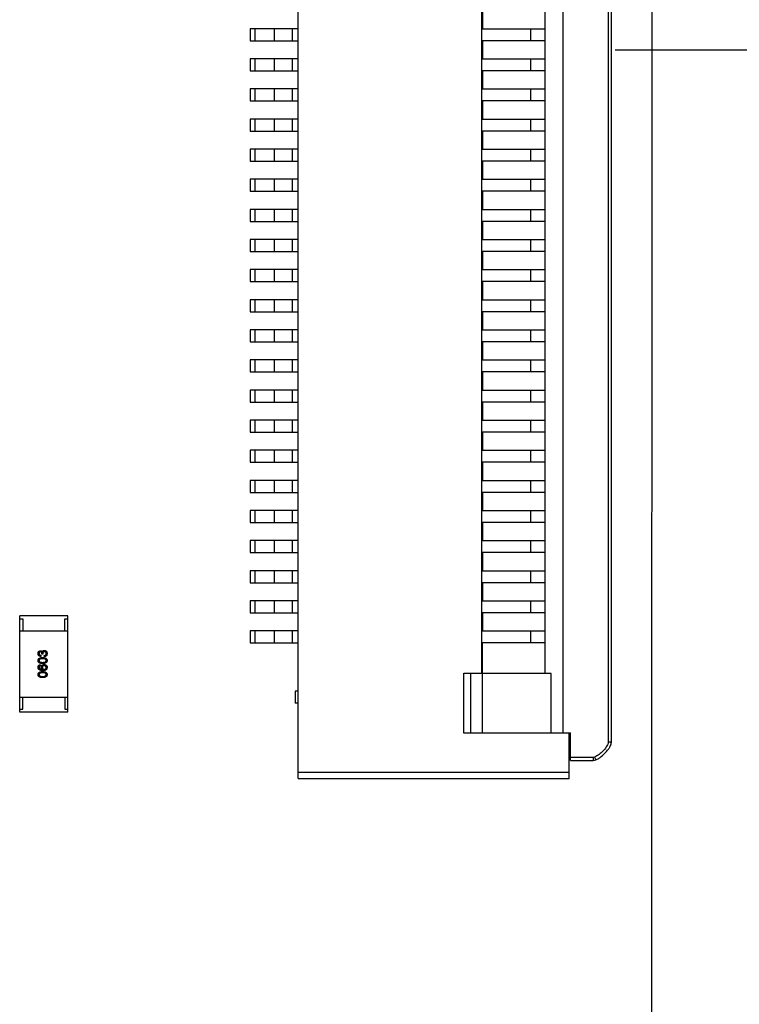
# Model space of a CAD drawing. Header units: inches. Extents: x -39 to 106, y -45 to 75.
# Tile 128 of 222: x 43 to 55, y -15 to 1. Entities that reach past the tile are written whole.
import ezdxf

# ---------------------------------------------------------------- set-up
doc = ezdxf.new("R2010")
doc.units = ezdxf.units.IN
doc.header["$LTSCALE"] = 1.21
doc.header["$MEASUREMENT"] = 0
doc.header["$PDMODE"] = 3
doc.header["$PDSIZE"] = 0.3125
doc.layers.get('0').update_dxf_attribs({"linetype": 'CONTINUOUS'})
doc.layers.get('Defpoints').update_dxf_attribs({"linetype": 'CONTINUOUS'})
doc.layers.add('DIM', color=3, linetype='CONTINUOUS')
doc.styles.get("Standard").update_dxf_attribs({"font": 'txt', "width": 0.8})
doc.dimstyles.get("Standard").update_dxf_attribs({"dimtxt": 0.15625, "dimasz": 0.1875, "dimexe": 0.125, "dimexo": 0.0625, "dimgap": 0.09, "dimtad": 0, "dimtih": 1, "dimtoh": 1, "dimzin": 4, "dimdsep": 46, "dimtxsty": 'STANDARD', "dimblk": '_FILLED', "dimblk1": '_FILLED', "dimblk2": '_FILLED', "dimcen": 0.09, "dimazin": 1, "dimtp": 0.01, "dimtm": 0.01, "dimtfac": 1, "dimtofl": 0, "dimtmove": 0, "dimatfit": 3, "dimldrblk": '_FILLED', "dimfxl": 1, "dimtolj": 1, "dimtzin": 4, "dimarcsym": 0})

# ---------------------------------------------------------------- blocks, each defined once
blk = doc.blocks.new('_FILLED')
at = {"color": 0, "linetype": 'ByBlock'}
blk.add_solid([(0, 0), (-1, 0.1667), (-1, -0.1667)], dxfattribs=at)
blk = doc.blocks.new('*D13')
at = {"layer": 'Defpoints', "color": 0}
for p in [(52.655, 0.719), (58.732, 0.719), (49.828, -23.029)]:
    blk.add_point(p, dxfattribs=at)
at = {"layer": 'DIM', "color": 0, "lineweight": -2}
for p, q in [((52.718, 0.719), (58.857, 0.719)), ((58.732, -1.281), (58.732, -7.865)), ((58.732, -21.029), (58.732, -14.445)), ((49.891, -23.029), (58.857, -23.029))]:
    blk.add_line(p, q, dxfattribs=at)
at = {"layer": 'DIM', "color": 0, "lineweight": -2, "xscale": 2, "yscale": 2, "zscale": 2}
for p, rotation in [((58.732, 0.719), 90), ((58.732, -23.029), 270)]:
    blk.add_blockref('_FILLED', p, dxfattribs=dict(at, rotation=rotation))
at = {"layer": 'DIM', "color": 0, "insert": (58.732, -11.155), "char_height": 2, "attachment_point": 5, "rotation": 90}
blk.add_mtext('\\A1;23.75', dxfattribs=at)
blk = doc.blocks.new('*D14')
at = {"layer": 'Defpoints', "color": 0}
for p in [(52.655, 22.969), (58.732, 22.969), (52.655, 0.719)]:
    blk.add_point(p, dxfattribs=at)
at = {"layer": 'DIM', "color": 0, "lineweight": -2}
for p, q in [((52.718, 22.969), (58.857, 22.969)), ((58.732, 20.969), (58.732, 15.134)), ((58.732, 2.719), (58.732, 8.554)), ((52.718, 0.719), (58.857, 0.719))]:
    blk.add_line(p, q, dxfattribs=at)
at = {"layer": 'DIM', "color": 0, "lineweight": -2, "xscale": 2, "yscale": 2, "zscale": 2}
for p, rotation in [((58.732, 22.969), 90), ((58.732, 0.719), 270)]:
    blk.add_blockref('_FILLED', p, dxfattribs=dict(at, rotation=rotation))
at = {"layer": 'DIM', "color": 0, "insert": (58.732, 11.844), "char_height": 2, "attachment_point": 5, "rotation": 90}
blk.add_mtext('\\A1;22.25', dxfattribs=at)

msp = doc.modelspace()

# ---------------------------------------------------------------- linework, layer by layer
at = {"color": 7, "linetype": 'Continuous'}
for p, q in [((53.328, -27.532), (53.337, 63.469)), ((47.455, -11.381), (47.455, 12.819)), ((52.605, 12.219), (52.605, -10.781)), ((52.655, -10.781), (52.655, 12.219)), ((51.855, -10.621), (51.855, 12.059)), ((50.505, -9.631), (50.505, 11.069)), ((51.555, -9.641), (51.555, 11.079)), ((50.515, 1.369), (50.515, 1.069)), ((47.455, 1.069), (46.655, 1.069)), ((46.655, 1.069), (46.655, 0.869)), ((46.738, 0.869), (46.738, 1.069)), ((47.055, 1.069), (47.055, 0.869)), ((47.355, 1.069), (47.355, 0.869)), ((50.505, 1.069), (51.555, 1.069)), ((51.312, 1.069), (51.312, 0.869)), ((46.655, 0.869), (47.455, 0.869)), ((51.555, 0.869), (50.505, 0.869)), ((50.515, 0.869), (50.515, 0.569)), ((47.455, 0.569), (46.655, 0.569)), ((46.655, 0.569), (46.655, 0.369)), ((46.738, 0.369), (46.738, 0.569)), ((47.055, 0.569), (47.055, 0.369)), ((47.355, 0.569), (47.355, 0.369)), ((50.505, 0.569), (51.555, 0.569)), ((51.312, 0.569), (51.312, 0.369)), ((46.655, 0.369), (47.455, 0.369)), ((51.555, 0.369), (50.505, 0.369)), ((50.515, 0.369), (50.515, 0.069)), ((47.455, 0.069), (46.655, 0.069)), ((46.655, 0.069), (46.655, -0.131)), ((46.738, -0.131), (46.738, 0.069)), ((47.055, 0.069), (47.055, -0.131)), ((47.355, 0.069), (47.355, -0.131)), ((50.505, 0.069), (51.555, 0.069)), ((51.312, 0.069), (51.312, -0.131)), ((46.655, -0.131), (47.455, -0.131)), ((51.555, -0.131), (50.505, -0.131)), ((50.515, -0.131), (50.515, -0.431)), ((47.455, -0.431), (46.655, -0.431)), ((46.655, -0.431), (46.655, -0.631)), ((46.738, -0.631), (46.738, -0.431)), ((47.055, -0.431), (47.055, -0.631)), ((47.355, -0.431), (47.355, -0.631)), ((50.505, -0.431), (51.555, -0.431)), ((51.312, -0.431), (51.312, -0.631)), ((46.655, -0.631), (47.455, -0.631)), ((51.555, -0.631), (50.505, -0.631)), ((50.515, -0.631), (50.515, -0.931)), ((47.455, -0.931), (46.655, -0.931)), ((46.655, -0.931), (46.655, -1.131)), ((46.738, -1.131), (46.738, -0.931)), ((47.055, -0.931), (47.055, -1.131)), ((47.355, -0.931), (47.355, -1.131)), ((50.505, -0.931), (51.555, -0.931)), ((51.312, -0.931), (51.312, -1.131)), ((46.655, -1.131), (47.455, -1.131)), ((51.555, -1.131), (50.505, -1.131)), ((50.515, -1.131), (50.515, -1.431)), ((47.455, -1.431), (46.655, -1.431)), ((46.655, -1.431), (46.655, -1.631)), ((46.738, -1.631), (46.738, -1.431)), ((47.055, -1.431), (47.055, -1.631)), ((47.355, -1.431), (47.355, -1.631)), ((50.505, -1.431), (51.555, -1.431)), ((51.312, -1.431), (51.312, -1.631)), ((46.655, -1.631), (47.455, -1.631)), ((51.555, -1.631), (50.505, -1.631)), ((50.515, -1.631), (50.515, -1.931)), ((47.455, -1.931), (46.655, -1.931)), ((46.655, -1.931), (46.655, -2.131)), ((46.738, -2.131), (46.738, -1.931)), ((47.055, -1.931), (47.055, -2.131)), ((47.355, -1.931), (47.355, -2.131)), ((50.505, -1.931), (51.555, -1.931)), ((51.312, -1.931), (51.312, -2.131)), ((46.655, -2.131), (47.455, -2.131)), ((51.555, -2.131), (50.505, -2.131)), ((50.515, -2.131), (50.515, -2.431)), ((47.455, -2.431), (46.655, -2.431)), ((46.655, -2.431), (46.655, -2.631)), ((46.738, -2.631), (46.738, -2.431)), ((47.055, -2.431), (47.055, -2.631)), ((47.355, -2.431), (47.355, -2.631)), ((50.505, -2.431), (51.555, -2.431)), ((51.312, -2.431), (51.312, -2.631)), ((46.655, -2.631), (47.455, -2.631)), ((51.555, -2.631), (50.505, -2.631)), ((50.515, -2.631), (50.515, -2.931)), ((47.455, -2.931), (46.655, -2.931)), ((46.655, -2.931), (46.655, -3.131)), ((46.738, -3.131), (46.738, -2.931)), ((47.055, -2.931), (47.055, -3.131)), ((47.355, -2.931), (47.355, -3.131)), ((50.505, -2.931), (51.555, -2.931)), ((51.312, -2.931), (51.312, -3.131)), ((46.655, -3.131), (47.455, -3.131)), ((51.555, -3.131), (50.505, -3.131)), ((50.515, -3.131), (50.515, -3.431)), ((47.455, -3.431), (46.655, -3.431)), ((46.655, -3.431), (46.655, -3.631)), ((46.738, -3.631), (46.738, -3.431)), ((47.055, -3.431), (47.055, -3.631)), ((47.355, -3.431), (47.355, -3.631)), ((50.505, -3.431), (51.555, -3.431)), ((51.312, -3.431), (51.312, -3.631)), ((46.655, -3.631), (47.455, -3.631)), ((51.555, -3.631), (50.505, -3.631)), ((50.515, -3.631), (50.515, -3.931)), ((47.455, -3.931), (46.655, -3.931)), ((46.655, -3.931), (46.655, -4.131)), ((46.738, -4.131), (46.738, -3.931)), ((47.055, -3.931), (47.055, -4.131)), ((47.355, -3.931), (47.355, -4.131)), ((50.505, -3.931), (51.555, -3.931)), ((51.312, -3.931), (51.312, -4.131)), ((46.655, -4.131), (47.455, -4.131)), ((51.555, -4.131), (50.505, -4.131)), ((50.515, -4.131), (50.515, -4.431)), ((47.455, -4.431), (46.655, -4.431)), ((46.655, -4.431), (46.655, -4.631)), ((46.738, -4.631), (46.738, -4.431)), ((47.055, -4.431), (47.055, -4.631)), ((47.355, -4.431), (47.355, -4.631)), ((50.505, -4.431), (51.555, -4.431)), ((51.312, -4.431), (51.312, -4.631)), ((46.655, -4.631), (47.455, -4.631)), ((51.555, -4.631), (50.505, -4.631)), ((50.515, -4.631), (50.515, -4.931)), ((47.455, -4.931), (46.655, -4.931)), ((46.655, -4.931), (46.655, -5.131)), ((46.738, -5.131), (46.738, -4.931)), ((47.055, -4.931), (47.055, -5.131)), ((47.355, -4.931), (47.355, -5.131)), ((50.505, -4.931), (51.555, -4.931)), ((51.312, -4.931), (51.312, -5.131)), ((46.655, -5.131), (47.455, -5.131)), ((51.555, -5.131), (50.505, -5.131)), ((50.515, -5.131), (50.515, -5.431)), ((47.455, -5.431), (46.655, -5.431)), ((46.655, -5.431), (46.655, -5.631)), ((46.738, -5.631), (46.738, -5.431)), ((47.055, -5.431), (47.055, -5.631)), ((47.355, -5.431), (47.355, -5.631)), ((50.505, -5.431), (51.555, -5.431)), ((51.312, -5.431), (51.312, -5.631)), ((46.655, -5.631), (47.455, -5.631)), ((51.555, -5.631), (50.505, -5.631)), ((50.515, -5.631), (50.515, -5.931)), ((47.455, -5.931), (46.655, -5.931)), ((46.655, -5.931), (46.655, -6.131)), ((46.738, -6.131), (46.738, -5.931)), ((47.055, -5.931), (47.055, -6.131)), ((47.355, -5.931), (47.355, -6.131)), ((50.505, -5.931), (51.555, -5.931)), ((51.312, -5.931), (51.312, -6.131)), ((46.655, -6.131), (47.455, -6.131)), ((51.555, -6.131), (50.505, -6.131)), ((50.515, -6.131), (50.515, -6.431)), ((47.455, -6.431), (46.655, -6.431)), ((46.655, -6.431), (46.655, -6.631)), ((46.738, -6.631), (46.738, -6.431)), ((47.055, -6.431), (47.055, -6.631)), ((47.355, -6.431), (47.355, -6.631)), ((50.505, -6.431), (51.555, -6.431)), ((51.312, -6.431), (51.312, -6.631)), ((46.655, -6.631), (47.455, -6.631)), ((51.555, -6.631), (50.505, -6.631)), ((50.515, -6.631), (50.515, -6.931)), ((47.455, -6.931), (46.655, -6.931)), ((46.655, -6.931), (46.655, -7.131)), ((46.738, -7.131), (46.738, -6.931)), ((47.055, -6.931), (47.055, -7.131)), ((47.355, -6.931), (47.355, -7.131)), ((50.505, -6.931), (51.555, -6.931)), ((51.312, -6.931), (51.312, -7.131)), ((46.655, -7.131), (47.455, -7.131)), ((51.555, -7.131), (50.505, -7.131)), ((50.515, -7.131), (50.515, -7.431)), ((47.455, -7.431), (46.655, -7.431)), ((46.655, -7.431), (46.655, -7.631)), ((46.738, -7.631), (46.738, -7.431)), ((47.055, -7.431), (47.055, -7.631)), ((47.355, -7.431), (47.355, -7.631)), ((50.505, -7.431), (51.555, -7.431)), ((51.312, -7.431), (51.312, -7.631)), ((46.655, -7.631), (47.455, -7.631)), ((51.555, -7.631), (50.505, -7.631)), ((50.515, -7.631), (50.515, -7.931)), ((47.455, -7.931), (46.655, -7.931)), ((46.655, -7.931), (46.655, -8.131)), ((46.738, -8.131), (46.738, -7.931)), ((47.055, -7.931), (47.055, -8.131)), ((47.355, -7.931), (47.355, -8.131)), ((50.505, -7.931), (51.555, -7.931)), ((51.312, -7.931), (51.312, -8.131)), ((46.655, -8.131), (47.455, -8.131)), ((51.555, -8.131), (50.505, -8.131)), ((50.515, -8.131), (50.515, -8.431)), ((47.455, -8.431), (46.655, -8.431)), ((46.655, -8.431), (46.655, -8.631)), ((46.738, -8.631), (46.738, -8.431)), ((47.055, -8.431), (47.055, -8.631)), ((47.355, -8.431), (47.355, -8.631)), ((50.505, -8.431), (51.555, -8.431)), ((51.312, -8.431), (51.312, -8.631)), ((46.655, -8.631), (47.455, -8.631)), ((51.555, -8.631), (50.505, -8.631)), ((50.515, -8.631), (50.515, -8.931)), ((43.628, -8.681), (42.828, -8.681)), ((42.828, -10.281), (42.828, -8.681)), ((42.828, -8.731), (42.878, -8.731)), ((42.878, -8.731), (42.878, -8.931)), ((43.578, -8.731), (43.628, -8.731)), ((43.578, -8.931), (43.578, -8.731)), ((43.628, -10.281), (43.628, -8.681)), ((42.828, -8.931), (43.628, -8.931)), ((47.455, -8.931), (46.655, -8.931)), ((46.655, -8.931), (46.655, -9.131)), ((46.738, -9.131), (46.738, -8.931)), ((47.055, -8.931), (47.055, -9.131)), ((47.355, -8.931), (47.355, -9.131)), ((50.505, -8.931), (51.555, -8.931)), ((51.312, -8.931), (51.312, -9.131)), ((46.655, -9.131), (47.455, -9.131)), ((51.555, -9.131), (50.505, -9.131)), ((50.515, -10.621), (50.515, -9.131)), ((43.197, -9.318), (43.197, -9.308)), ((43.212, -9.318), (43.197, -9.318)), ((43.202, -9.279), (43.203, -9.279)), ((43.212, -9.309), (43.212, -9.318)), ((43.283, -9.308), (43.278, -9.335)), ((43.181, -9.336), (43.181, -9.354)), ((43.235, -9.357), (43.235, -9.338)), ((43.172, -9.492), (43.172, -9.51)), ((43.204, -9.571), (43.205, -9.57)), ((50.205, -9.631), (50.505, -9.631)), ((50.205, -10.631), (50.205, -9.631)), ((51.655, -9.641), (50.315, -9.641)), ((50.315, -9.641), (50.315, -10.621)), ((51.655, -10.621), (51.655, -9.641)), ((47.455, -9.931), (47.405, -9.931)), ((47.405, -9.931), (47.405, -10.131)), ((42.828, -10.031), (43.628, -10.031)), ((42.878, -10.231), (42.878, -10.031)), ((43.578, -10.031), (43.578, -10.231)), ((47.455, -10.131), (47.405, -10.131)), ((42.828, -10.231), (42.878, -10.231)), ((43.628, -10.281), (42.828, -10.281)), ((43.578, -10.231), (43.628, -10.231)), ((50.315, -10.621), (51.975, -10.621)), ((51.455, -10.621), (51.455, -10.631)), ((51.955, -11.381), (51.955, -10.621)), ((51.975, -11.081), (51.975, -10.621)), ((51.955, -10.631), (50.205, -10.631)), ((52.655, -10.781), (52.605, -10.781)), ((52.355, -11.031), (51.975, -11.031)), ((51.975, -11.081), (52.355, -11.081)), ((52.378, -11.027), (52.355, -11.031)), ((52.355, -11.031), (52.355, -11.081)), ((52.355, -11.081), (52.395, -11.073)), ((52.378, -11.027), (52.395, -11.073)), ((51.955, -11.281), (47.455, -11.281)), ((47.455, -11.381), (51.955, -11.381))]:
    msp.add_line(p, q, dxfattribs=at)
for points, knots in [([(43.133, -9.307), (43.133, -9.305), (43.133, -9.301), (43.134, -9.297), (43.135, -9.292), (43.136, -9.288), (43.137, -9.284), (43.139, -9.28), (43.141, -9.277), (43.143, -9.274), (43.146, -9.271), (43.149, -9.269), (43.152, -9.267), (43.155, -9.265), (43.159, -9.264), (43.163, -9.263), (43.167, -9.262), (43.17, -9.262), (43.171, -9.261)], [0, 0, 0, 0, 0.077845, 0.151584, 0.221397, 0.287366, 0.350104, 0.410398, 0.467998, 0.524388, 0.579979, 0.635152, 0.690917, 0.747936, 0.806661, 0.867861, 0.932479, 1, 1, 1, 1]), ([(43.181, -9.354), (43.179, -9.354), (43.175, -9.354), (43.17, -9.353), (43.165, -9.352), (43.16, -9.351), (43.156, -9.349), (43.152, -9.347), (43.148, -9.345), (43.145, -9.342), (43.142, -9.339), (43.14, -9.335), (43.138, -9.331), (43.136, -9.327), (43.135, -9.322), (43.134, -9.317), (43.133, -9.312), (43.133, -9.308), (43.133, -9.307)], [0, 0, 0, 0, 0.074804, 0.144899, 0.211458, 0.274554, 0.334363, 0.392059, 0.448123, 0.503024, 0.558154, 0.613471, 0.670844, 0.729926, 0.792003, 0.857405, 0.926768, 1, 1, 1, 1]), ([(43.173, -9.28), (43.172, -9.28), (43.17, -9.281), (43.168, -9.281), (43.165, -9.282), (43.163, -9.283), (43.161, -9.284), (43.159, -9.285), (43.158, -9.286), (43.156, -9.288), (43.155, -9.29), (43.154, -9.292), (43.153, -9.294), (43.152, -9.296), (43.151, -9.299), (43.151, -9.301), (43.15, -9.304), (43.15, -9.306), (43.15, -9.307)], [0, 0, 0, 0, 0.067655, 0.132224, 0.194132, 0.253145, 0.309858, 0.366002, 0.421361, 0.47702, 0.532632, 0.590536, 0.65067, 0.713258, 0.779588, 0.848803, 0.921949, 1, 1, 1, 1]), ([(43.15, -9.307), (43.15, -9.308), (43.15, -9.311), (43.15, -9.314), (43.151, -9.317), (43.152, -9.32), (43.153, -9.322), (43.154, -9.324), (43.156, -9.327), (43.158, -9.328), (43.16, -9.33), (43.162, -9.332), (43.165, -9.333), (43.168, -9.334), (43.171, -9.335), (43.174, -9.335), (43.177, -9.336), (43.18, -9.336), (43.181, -9.336)], [0, 0, 0, 0, 0.069877, 0.136363, 0.198671, 0.257968, 0.315462, 0.370709, 0.425568, 0.479847, 0.535753, 0.592303, 0.651386, 0.713311, 0.778642, 0.84836, 0.921866, 1, 1, 1, 1]), ([(43.171, -9.261), (43.173, -9.261), (43.177, -9.262), (43.182, -9.262), (43.186, -9.264), (43.191, -9.266), (43.194, -9.268), (43.198, -9.272), (43.2, -9.275), (43.202, -9.278), (43.202, -9.279)], [0, 0, 0, 0, 0.143686, 0.277942, 0.40333, 0.521785, 0.638573, 0.755208, 0.874773, 1, 1, 1, 1]), ([(43.197, -9.308), (43.197, -9.307), (43.197, -9.305), (43.196, -9.302), (43.196, -9.299), (43.195, -9.296), (43.194, -9.294), (43.193, -9.292), (43.192, -9.29), (43.19, -9.288), (43.189, -9.286), (43.187, -9.285), (43.185, -9.283), (43.183, -9.282), (43.181, -9.281), (43.178, -9.281), (43.176, -9.28), (43.174, -9.28), (43.173, -9.28)], [0, 0, 0, 0, 0.079415, 0.154091, 0.22508, 0.29186, 0.355026, 0.415127, 0.472418, 0.528511, 0.583551, 0.638361, 0.693547, 0.750023, 0.807857, 0.868401, 0.932259, 1, 1, 1, 1]), ([(43.203, -9.279), (43.204, -9.278), (43.204, -9.277), (43.205, -9.274), (43.207, -9.271), (43.208, -9.269), (43.21, -9.267), (43.211, -9.264), (43.213, -9.263), (43.215, -9.261), (43.218, -9.26), (43.22, -9.258), (43.222, -9.257), (43.225, -9.256), (43.228, -9.256), (43.231, -9.255), (43.234, -9.255), (43.236, -9.255), (43.237, -9.255)], [0, 0, 0, 0, 0.069445, 0.136039, 0.200011, 0.261745, 0.322328, 0.381403, 0.438864, 0.496655, 0.554398, 0.612391, 0.672266, 0.733005, 0.79604, 0.861293, 0.928785, 1, 1, 1, 1]), ([(43.239, -9.275), (43.238, -9.275), (43.236, -9.275), (43.233, -9.276), (43.23, -9.276), (43.228, -9.277), (43.225, -9.279), (43.223, -9.28), (43.221, -9.282), (43.219, -9.284), (43.217, -9.286), (43.216, -9.289), (43.215, -9.291), (43.214, -9.294), (43.213, -9.298), (43.213, -9.301), (43.212, -9.305), (43.212, -9.308), (43.212, -9.309)], [0, 0, 0, 0, 0.066518, 0.129194, 0.188613, 0.245254, 0.300032, 0.353805, 0.407079, 0.461108, 0.516272, 0.574141, 0.634837, 0.699275, 0.767504, 0.840272, 0.917505, 1, 1, 1, 1]), ([(43.235, -9.338), (43.237, -9.338), (43.239, -9.338), (43.243, -9.338), (43.246, -9.337), (43.25, -9.336), (43.253, -9.335), (43.255, -9.334), (43.258, -9.332), (43.26, -9.33), (43.262, -9.328), (43.263, -9.326), (43.265, -9.323), (43.266, -9.321), (43.267, -9.318), (43.268, -9.314), (43.268, -9.311), (43.268, -9.309), (43.268, -9.307)], [0, 0, 0, 0, 0.07723, 0.149593, 0.217944, 0.282232, 0.34411, 0.402297, 0.458791, 0.513966, 0.568538, 0.623291, 0.679957, 0.737243, 0.798142, 0.86118, 0.928728, 1, 1, 1, 1]), ([(43.237, -9.255), (43.239, -9.255), (43.242, -9.255), (43.247, -9.256), (43.252, -9.257), (43.256, -9.259), (43.26, -9.261), (43.264, -9.263), (43.268, -9.266), (43.271, -9.269), (43.273, -9.273), (43.276, -9.277), (43.278, -9.281), (43.279, -9.286), (43.281, -9.291), (43.282, -9.296), (43.283, -9.302), (43.283, -9.306), (43.283, -9.308)], [0, 0, 0, 0, 0.068236, 0.132937, 0.194125, 0.253174, 0.310181, 0.365986, 0.421096, 0.476216, 0.532352, 0.590232, 0.649824, 0.71274, 0.778406, 0.848058, 0.921922, 1, 1, 1, 1]), ([(43.268, -9.307), (43.268, -9.306), (43.268, -9.304), (43.267, -9.3), (43.267, -9.297), (43.266, -9.294), (43.265, -9.291), (43.263, -9.289), (43.262, -9.286), (43.26, -9.284), (43.258, -9.282), (43.256, -9.281), (43.254, -9.279), (43.251, -9.278), (43.249, -9.277), (43.246, -9.276), (43.243, -9.276), (43.24, -9.275), (43.239, -9.275)], [0, 0, 0, 0, 0.076694, 0.149502, 0.218019, 0.283183, 0.345589, 0.405199, 0.462852, 0.519478, 0.575313, 0.630559, 0.687006, 0.744638, 0.804006, 0.866059, 0.931486, 1, 1, 1, 1]), ([(43.133, -9.423), (43.133, -9.421), (43.133, -9.417), (43.134, -9.412), (43.136, -9.407), (43.138, -9.402), (43.141, -9.397), (43.144, -9.393), (43.148, -9.389), (43.153, -9.386), (43.158, -9.383), (43.163, -9.38), (43.17, -9.378), (43.176, -9.376), (43.184, -9.375), (43.192, -9.374), (43.2, -9.373), (43.206, -9.372), (43.209, -9.372)], [0, 0, 0, 0, 0.057415, 0.112361, 0.16496, 0.216437, 0.267441, 0.318839, 0.371478, 0.426325, 0.483626, 0.544235, 0.608673, 0.677374, 0.750405, 0.828394, 0.911525, 1, 1, 1, 1]), ([(43.209, -9.474), (43.206, -9.474), (43.2, -9.474), (43.191, -9.473), (43.184, -9.472), (43.176, -9.47), (43.169, -9.468), (43.163, -9.466), (43.157, -9.464), (43.152, -9.461), (43.148, -9.457), (43.144, -9.453), (43.14, -9.449), (43.138, -9.445), (43.136, -9.44), (43.134, -9.435), (43.133, -9.429), (43.133, -9.425), (43.133, -9.423)], [0, 0, 0, 0, 0.088823, 0.172287, 0.250296, 0.323438, 0.392244, 0.456221, 0.516635, 0.573871, 0.628, 0.680335, 0.731489, 0.782557, 0.834044, 0.886738, 0.942089, 1, 1, 1, 1]), ([(43.209, -9.392), (43.207, -9.392), (43.202, -9.392), (43.195, -9.392), (43.189, -9.393), (43.183, -9.394), (43.178, -9.395), (43.173, -9.396), (43.169, -9.398), (43.165, -9.4), (43.161, -9.402), (43.158, -9.404), (43.156, -9.407), (43.154, -9.409), (43.152, -9.412), (43.151, -9.416), (43.15, -9.419), (43.15, -9.422), (43.15, -9.423)], [0, 0, 0, 0, 0.095719, 0.185854, 0.269738, 0.347952, 0.420315, 0.487894, 0.550245, 0.608186, 0.662454, 0.713283, 0.761375, 0.808209, 0.854301, 0.901312, 0.949396, 1, 1, 1, 1]), ([(43.15, -9.423), (43.15, -9.424), (43.15, -9.427), (43.151, -9.43), (43.152, -9.433), (43.154, -9.436), (43.156, -9.439), (43.158, -9.442), (43.161, -9.444), (43.165, -9.446), (43.169, -9.448), (43.173, -9.449), (43.178, -9.451), (43.183, -9.452), (43.189, -9.452), (43.195, -9.453), (43.202, -9.453), (43.207, -9.453), (43.209, -9.453)], [0, 0, 0, 0, 0.049764, 0.097007, 0.143217, 0.188577, 0.235116, 0.282997, 0.333719, 0.387776, 0.445989, 0.508679, 0.576563, 0.649481, 0.728235, 0.812722, 0.903548, 1, 1, 1, 1]), ([(43.209, -9.372), (43.212, -9.372), (43.218, -9.373), (43.226, -9.373), (43.234, -9.374), (43.241, -9.376), (43.247, -9.378), (43.254, -9.38), (43.259, -9.383), (43.264, -9.386), (43.268, -9.389), (43.272, -9.393), (43.275, -9.397), (43.278, -9.401), (43.28, -9.406), (43.282, -9.412), (43.283, -9.417), (43.283, -9.421), (43.283, -9.423)], [0, 0, 0, 0, 0.08769, 0.170218, 0.24749, 0.319818, 0.387758, 0.451391, 0.511445, 0.568185, 0.622681, 0.67526, 0.726746, 0.778428, 0.830764, 0.884397, 0.940866, 1, 1, 1, 1]), ([(43.268, -9.423), (43.268, -9.422), (43.268, -9.419), (43.267, -9.416), (43.266, -9.412), (43.264, -9.409), (43.262, -9.407), (43.259, -9.404), (43.256, -9.402), (43.253, -9.4), (43.249, -9.398), (43.245, -9.396), (43.24, -9.395), (43.234, -9.394), (43.229, -9.393), (43.223, -9.392), (43.216, -9.392), (43.211, -9.392), (43.209, -9.392)], [0, 0, 0, 0, 0.050879, 0.099377, 0.146973, 0.193618, 0.240619, 0.289461, 0.34047, 0.395283, 0.453059, 0.515633, 0.582666, 0.655287, 0.732971, 0.815933, 0.905166, 1, 1, 1, 1]), ([(43.209, -9.453), (43.211, -9.453), (43.216, -9.453), (43.223, -9.453), (43.229, -9.452), (43.235, -9.452), (43.24, -9.451), (43.245, -9.449), (43.249, -9.448), (43.253, -9.446), (43.257, -9.444), (43.26, -9.442), (43.262, -9.439), (43.264, -9.436), (43.266, -9.433), (43.267, -9.43), (43.268, -9.427), (43.268, -9.424), (43.268, -9.423)], [0, 0, 0, 0, 0.096457, 0.187288, 0.27178, 0.350132, 0.423455, 0.491343, 0.554037, 0.612253, 0.666313, 0.717038, 0.764921, 0.811214, 0.856775, 0.902988, 0.950234, 1, 1, 1, 1]), ([(43.283, -9.423), (43.283, -9.425), (43.283, -9.429), (43.282, -9.435), (43.28, -9.44), (43.278, -9.445), (43.275, -9.449), (43.272, -9.453), (43.268, -9.457), (43.264, -9.46), (43.259, -9.464), (43.254, -9.466), (43.247, -9.468), (43.241, -9.47), (43.234, -9.472), (43.226, -9.473), (43.218, -9.474), (43.212, -9.474), (43.209, -9.474)], [0, 0, 0, 0, 0.059135, 0.115606, 0.169241, 0.221578, 0.273261, 0.324749, 0.377329, 0.431642, 0.488541, 0.548597, 0.612232, 0.680174, 0.752504, 0.829777, 0.912307, 1, 1, 1, 1]), ([(43.278, -9.335), (43.277, -9.336), (43.277, -9.338), (43.275, -9.34), (43.273, -9.343), (43.272, -9.345), (43.27, -9.347), (43.267, -9.348), (43.265, -9.35), (43.262, -9.351), (43.26, -9.353), (43.257, -9.354), (43.253, -9.355), (43.25, -9.356), (43.247, -9.356), (43.243, -9.357), (43.239, -9.357), (43.237, -9.357), (43.235, -9.357)], [0, 0, 0, 0, 0.056906, 0.113264, 0.168825, 0.223843, 0.279195, 0.335267, 0.392098, 0.450414, 0.51054, 0.572219, 0.636652, 0.703156, 0.773102, 0.845505, 0.921063, 1, 1, 1, 1]), ([(43.133, -9.536), (43.133, -9.534), (43.133, -9.531), (43.134, -9.526), (43.135, -9.522), (43.136, -9.518), (43.138, -9.514), (43.139, -9.511), (43.141, -9.508), (43.144, -9.505), (43.146, -9.502), (43.149, -9.5), (43.152, -9.498), (43.156, -9.496), (43.16, -9.495), (43.164, -9.494), (43.168, -9.493), (43.171, -9.492), (43.172, -9.492)], [0, 0, 0, 0, 0.073784, 0.144317, 0.211047, 0.274818, 0.336501, 0.395724, 0.453465, 0.510016, 0.566585, 0.622844, 0.680328, 0.739335, 0.800408, 0.863904, 0.93053, 1, 1, 1, 1]), ([(43.212, -9.59), (43.209, -9.59), (43.203, -9.589), (43.194, -9.589), (43.186, -9.587), (43.178, -9.586), (43.171, -9.584), (43.165, -9.581), (43.159, -9.579), (43.154, -9.575), (43.149, -9.572), (43.145, -9.568), (43.141, -9.563), (43.138, -9.559), (43.136, -9.553), (43.134, -9.548), (43.133, -9.542), (43.133, -9.538), (43.133, -9.536)], [0, 0, 0, 0, 0.087517, 0.169686, 0.246944, 0.319347, 0.387088, 0.450961, 0.511075, 0.567974, 0.622351, 0.675039, 0.726853, 0.778688, 0.83093, 0.884738, 0.941043, 1, 1, 1, 1]), ([(43.133, -9.656), (43.133, -9.654), (43.133, -9.65), (43.134, -9.645), (43.136, -9.64), (43.138, -9.635), (43.141, -9.63), (43.144, -9.626), (43.148, -9.623), (43.153, -9.619), (43.158, -9.616), (43.163, -9.614), (43.17, -9.611), (43.176, -9.609), (43.184, -9.608), (43.192, -9.607), (43.2, -9.606), (43.206, -9.606), (43.209, -9.605)], [0, 0, 0, 0, 0.057415, 0.112361, 0.16496, 0.216437, 0.267441, 0.318839, 0.371478, 0.426325, 0.483626, 0.544235, 0.608673, 0.677374, 0.750405, 0.828394, 0.911525, 1, 1, 1, 1]), ([(43.172, -9.51), (43.17, -9.511), (43.167, -9.511), (43.162, -9.513), (43.159, -9.516), (43.155, -9.518), (43.153, -9.522), (43.151, -9.526), (43.15, -9.531), (43.15, -9.534), (43.15, -9.536)], [0, 0, 0, 0, 0.1439, 0.274233, 0.394478, 0.509388, 0.621911, 0.738504, 0.863414, 1, 1, 1, 1]), ([(43.15, -9.536), (43.15, -9.537), (43.15, -9.539), (43.151, -9.543), (43.152, -9.547), (43.154, -9.55), (43.156, -9.553), (43.158, -9.556), (43.161, -9.558), (43.164, -9.56), (43.168, -9.563), (43.172, -9.564), (43.176, -9.566), (43.181, -9.567), (43.186, -9.569), (43.192, -9.57), (43.198, -9.57), (43.202, -9.571), (43.204, -9.571)], [0, 0, 0, 0, 0.054741, 0.107075, 0.158339, 0.208382, 0.258772, 0.310045, 0.362765, 0.417822, 0.475982, 0.537466, 0.602901, 0.673037, 0.747247, 0.826291, 0.910782, 1, 1, 1, 1]), ([(43.209, -9.625), (43.207, -9.625), (43.202, -9.625), (43.195, -9.626), (43.189, -9.626), (43.183, -9.627), (43.178, -9.628), (43.173, -9.629), (43.169, -9.631), (43.165, -9.633), (43.161, -9.635), (43.158, -9.637), (43.156, -9.64), (43.154, -9.643), (43.152, -9.646), (43.151, -9.649), (43.15, -9.653), (43.15, -9.655), (43.15, -9.656)], [0, 0, 0, 0, 0.095719, 0.185854, 0.269738, 0.347952, 0.420315, 0.487894, 0.550245, 0.608186, 0.662454, 0.713283, 0.761375, 0.808209, 0.854301, 0.901312, 0.949396, 1, 1, 1, 1]), ([(43.187, -9.536), (43.187, -9.534), (43.187, -9.53), (43.188, -9.525), (43.189, -9.52), (43.191, -9.516), (43.193, -9.512), (43.195, -9.508), (43.197, -9.504), (43.2, -9.501), (43.203, -9.499), (43.207, -9.496), (43.21, -9.494), (43.214, -9.492), (43.219, -9.491), (43.223, -9.49), (43.228, -9.489), (43.232, -9.489), (43.234, -9.489)], [0, 0, 0, 0, 0.074228, 0.144548, 0.211288, 0.274576, 0.335162, 0.393915, 0.450599, 0.506657, 0.562409, 0.618617, 0.676096, 0.735061, 0.79654, 0.860906, 0.928473, 1, 1, 1, 1]), ([(43.205, -9.57), (43.203, -9.569), (43.201, -9.567), (43.197, -9.564), (43.194, -9.561), (43.191, -9.556), (43.189, -9.552), (43.188, -9.547), (43.187, -9.541), (43.187, -9.538), (43.187, -9.536)], [0, 0, 0, 0, 0.122276, 0.239997, 0.35611, 0.473903, 0.59404, 0.720428, 0.855383, 1, 1, 1, 1]), ([(43.234, -9.509), (43.233, -9.509), (43.231, -9.509), (43.227, -9.509), (43.224, -9.51), (43.221, -9.511), (43.218, -9.512), (43.216, -9.513), (43.214, -9.515), (43.211, -9.517), (43.21, -9.519), (43.208, -9.521), (43.207, -9.523), (43.205, -9.526), (43.205, -9.529), (43.204, -9.532), (43.203, -9.535), (43.203, -9.537), (43.203, -9.538)], [0, 0, 0, 0, 0.076288, 0.14871, 0.216387, 0.281386, 0.342528, 0.402111, 0.4591, 0.514852, 0.569974, 0.625644, 0.682226, 0.740156, 0.800362, 0.863471, 0.930116, 1, 1, 1, 1]), ([(43.203, -9.538), (43.203, -9.539), (43.203, -9.541), (43.204, -9.545), (43.205, -9.548), (43.206, -9.551), (43.207, -9.553), (43.208, -9.556), (43.21, -9.558), (43.212, -9.56), (43.214, -9.562), (43.216, -9.563), (43.219, -9.565), (43.222, -9.566), (43.225, -9.567), (43.228, -9.568), (43.232, -9.568), (43.234, -9.568), (43.235, -9.568)], [0, 0, 0, 0, 0.070453, 0.136523, 0.199866, 0.260392, 0.318446, 0.374657, 0.430182, 0.485556, 0.541071, 0.598396, 0.657208, 0.718642, 0.783247, 0.851631, 0.923928, 1, 1, 1, 1]), ([(43.209, -9.605), (43.212, -9.606), (43.218, -9.606), (43.226, -9.606), (43.234, -9.608), (43.241, -9.609), (43.247, -9.611), (43.254, -9.613), (43.259, -9.616), (43.264, -9.619), (43.268, -9.622), (43.272, -9.626), (43.275, -9.63), (43.278, -9.635), (43.28, -9.639), (43.282, -9.645), (43.283, -9.65), (43.283, -9.654), (43.283, -9.656)], [0, 0, 0, 0, 0.08769, 0.170218, 0.24749, 0.319818, 0.387758, 0.451391, 0.511445, 0.568185, 0.622681, 0.67526, 0.726746, 0.778428, 0.830764, 0.884397, 0.940866, 1, 1, 1, 1]), ([(43.268, -9.656), (43.268, -9.655), (43.268, -9.653), (43.267, -9.649), (43.266, -9.646), (43.264, -9.643), (43.262, -9.64), (43.259, -9.637), (43.256, -9.635), (43.253, -9.633), (43.249, -9.631), (43.245, -9.629), (43.24, -9.628), (43.234, -9.627), (43.229, -9.626), (43.223, -9.626), (43.216, -9.625), (43.211, -9.625), (43.209, -9.625)], [0, 0, 0, 0, 0.050879, 0.099377, 0.146973, 0.193618, 0.240619, 0.289461, 0.34047, 0.395283, 0.453059, 0.515633, 0.582666, 0.655287, 0.732971, 0.815933, 0.905166, 1, 1, 1, 1]), ([(43.263, -9.579), (43.262, -9.58), (43.258, -9.582), (43.253, -9.584), (43.247, -9.586), (43.241, -9.587), (43.235, -9.588), (43.228, -9.589), (43.22, -9.59), (43.215, -9.59), (43.212, -9.59)], [0, 0, 0, 0, 0.101889, 0.209155, 0.322694, 0.442863, 0.569758, 0.70479, 0.848502, 1, 1, 1, 1]), ([(43.234, -9.489), (43.235, -9.489), (43.239, -9.489), (43.244, -9.49), (43.249, -9.491), (43.254, -9.492), (43.258, -9.495), (43.262, -9.497), (43.267, -9.5), (43.269, -9.502), (43.27, -9.504)], [0, 0, 0, 0, 0.12904, 0.253809, 0.377066, 0.499122, 0.621469, 0.744665, 0.870607, 1, 1, 1, 1]), ([(43.268, -9.537), (43.268, -9.536), (43.268, -9.534), (43.267, -9.531), (43.266, -9.528), (43.265, -9.525), (43.264, -9.523), (43.263, -9.52), (43.261, -9.518), (43.259, -9.516), (43.257, -9.515), (43.254, -9.513), (43.251, -9.512), (43.248, -9.511), (43.245, -9.51), (43.242, -9.509), (43.238, -9.509), (43.236, -9.509), (43.234, -9.509)], [0, 0, 0, 0, 0.066682, 0.130303, 0.190802, 0.248749, 0.30534, 0.361219, 0.415721, 0.471765, 0.528279, 0.586428, 0.64659, 0.710143, 0.776461, 0.846692, 0.921137, 1, 1, 1, 1]), ([(43.235, -9.568), (43.237, -9.568), (43.239, -9.568), (43.243, -9.568), (43.246, -9.567), (43.249, -9.566), (43.252, -9.565), (43.255, -9.563), (43.257, -9.562), (43.259, -9.56), (43.261, -9.558), (43.263, -9.555), (43.265, -9.553), (43.266, -9.55), (43.267, -9.547), (43.267, -9.544), (43.268, -9.541), (43.268, -9.538), (43.268, -9.537)], [0, 0, 0, 0, 0.076467, 0.148148, 0.216496, 0.280559, 0.342274, 0.401168, 0.458322, 0.514073, 0.569257, 0.62465, 0.68124, 0.739113, 0.799947, 0.862804, 0.929597, 1, 1, 1, 1]), ([(43.283, -9.54), (43.283, -9.543), (43.282, -9.547), (43.281, -9.552), (43.28, -9.558), (43.278, -9.563), (43.275, -9.568), (43.271, -9.572), (43.268, -9.576), (43.265, -9.578), (43.263, -9.579)], [0, 0, 0, 0, 0.137449, 0.267856, 0.393219, 0.514735, 0.63397, 0.753734, 0.874967, 1, 1, 1, 1]), ([(43.27, -9.504), (43.272, -9.505), (43.274, -9.506), (43.276, -9.51), (43.278, -9.514), (43.28, -9.518), (43.282, -9.523), (43.282, -9.528), (43.283, -9.534), (43.283, -9.538), (43.283, -9.54)], [0, 0, 0, 0, 0.105033, 0.21147, 0.321511, 0.438526, 0.563605, 0.698055, 0.843218, 1, 1, 1, 1]), ([(43.209, -9.707), (43.206, -9.707), (43.2, -9.707), (43.191, -9.706), (43.184, -9.705), (43.176, -9.703), (43.169, -9.702), (43.163, -9.699), (43.157, -9.697), (43.152, -9.694), (43.148, -9.69), (43.144, -9.687), (43.14, -9.682), (43.138, -9.678), (43.136, -9.673), (43.134, -9.668), (43.133, -9.662), (43.133, -9.658), (43.133, -9.656)], [0, 0, 0, 0, 0.088823, 0.172287, 0.250296, 0.323438, 0.392244, 0.456221, 0.516635, 0.573871, 0.628, 0.680335, 0.731489, 0.782557, 0.834044, 0.886738, 0.942089, 1, 1, 1, 1]), ([(43.15, -9.656), (43.15, -9.657), (43.15, -9.66), (43.151, -9.663), (43.152, -9.667), (43.154, -9.67), (43.156, -9.672), (43.158, -9.675), (43.161, -9.677), (43.165, -9.679), (43.169, -9.681), (43.173, -9.682), (43.178, -9.684), (43.183, -9.685), (43.189, -9.686), (43.195, -9.686), (43.202, -9.687), (43.207, -9.687), (43.209, -9.687)], [0, 0, 0, 0, 0.049764, 0.097007, 0.143217, 0.188577, 0.235116, 0.282997, 0.333719, 0.387776, 0.445989, 0.508679, 0.576563, 0.649481, 0.728235, 0.812722, 0.903548, 1, 1, 1, 1]), ([(43.209, -9.687), (43.211, -9.687), (43.216, -9.687), (43.223, -9.686), (43.229, -9.686), (43.235, -9.685), (43.24, -9.684), (43.245, -9.682), (43.249, -9.681), (43.253, -9.679), (43.257, -9.677), (43.26, -9.675), (43.262, -9.672), (43.264, -9.67), (43.266, -9.667), (43.267, -9.663), (43.268, -9.66), (43.268, -9.657), (43.268, -9.656)], [0, 0, 0, 0, 0.096457, 0.187288, 0.27178, 0.350132, 0.423455, 0.491343, 0.554037, 0.612253, 0.666313, 0.717038, 0.764921, 0.811214, 0.856775, 0.902988, 0.950234, 1, 1, 1, 1]), ([(43.283, -9.656), (43.283, -9.658), (43.283, -9.662), (43.282, -9.668), (43.28, -9.673), (43.278, -9.678), (43.275, -9.682), (43.272, -9.687), (43.268, -9.69), (43.264, -9.694), (43.259, -9.697), (43.254, -9.699), (43.247, -9.702), (43.241, -9.703), (43.234, -9.705), (43.226, -9.706), (43.218, -9.707), (43.212, -9.707), (43.209, -9.707)], [0, 0, 0, 0, 0.059135, 0.115606, 0.169241, 0.221578, 0.273261, 0.324749, 0.377329, 0.431642, 0.488541, 0.548597, 0.612232, 0.680174, 0.752504, 0.829777, 0.912307, 1, 1, 1, 1]), ([(52.605, -10.781), (52.605, -10.796), (52.593, -10.823), (52.571, -10.859), (52.545, -10.894), (52.516, -10.926), (52.485, -10.956), (52.452, -10.983), (52.416, -11.007), (52.391, -11.02), (52.378, -11.027)], [0, 0, 0, 0, 0.124163, 0.249276, 0.374365, 0.499487, 0.624603, 0.749739, 0.874818, 1, 1, 1, 1]), ([(52.395, -11.073), (52.405, -11.069), (52.431, -11.057), (52.482, -11.025), (52.545, -10.97), (52.593, -10.915), (52.622, -10.871), (52.633, -10.852), (52.64, -10.837), (52.644, -10.829), (52.647, -10.821), (52.65, -10.814), (52.654, -10.804), (52.655, -10.792), (52.655, -10.781)], [0, 0, 0, 0, 0.066667, 0.2, 0.466667, 0.733333, 0.8, 0.866667, 0.9, 0.916667, 0.933333, 0.95, 0.966667, 1, 1, 1, 1])]:
    msp.add_open_spline(points, degree=3, knots=knots, dxfattribs=at)

# ---------------------------------------------------------------- dimensions: what is measured, and where the dimension line sits
at = {"layer": 'DIM'}
for base, p1, p2, picture, middle in [((58.732, 22.969), (52.655, 0.719), (52.655, 22.969), '*D14', (58.732, 11.844)), ((58.732, 0.719), (49.828, -23.029), (52.655, 0.719), '*D13', (58.732, -11.155))]:
    dim = msp.add_linear_dim(base=base, p1=p1, p2=p2, angle=90, dimstyle='STANDARD', override={"dimtxt": 2, "dimasz": 2, "dimtih": 0, "dimtoh": 0, "dimzin": 0, "dimcen": 0.198, "dimadec": 0, "dimazin": 0, "dimtp": 0, "dimtm": 0, "dimtdec": 4, "dimtzin": 0}, dxfattribs=at)
    dim.commit()
    dim.dimension.update_dxf_attribs({"geometry": picture, "text_midpoint": middle})

doc.saveas('drawing.dxf')
